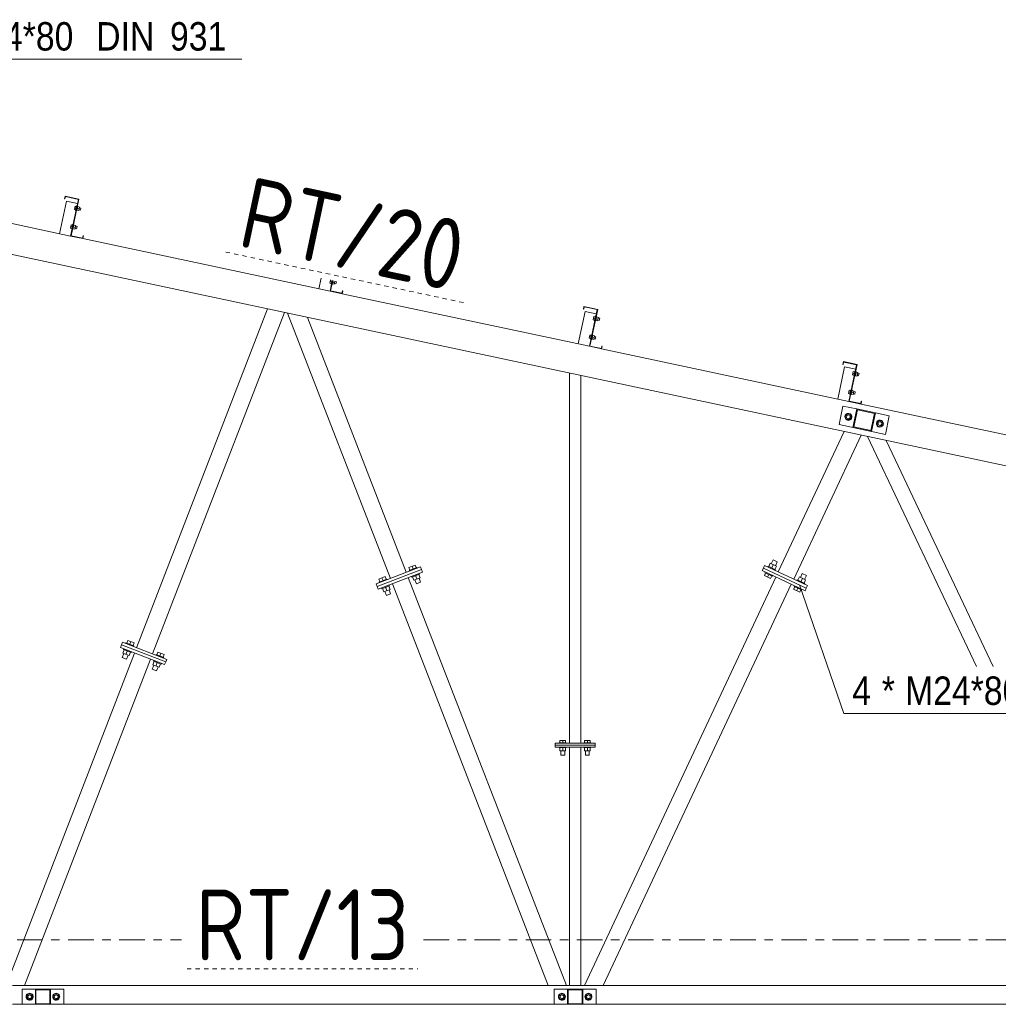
# Model space of a CAD drawing. Header units: millimetres. Extents: x -76 to 1111, y -178 to 661.
# Tile 7 of 91: x 294 to 363, y -120 to -50. Entities that reach past the tile are written whole.
import ezdxf

# ---------------------------------------------------------------- set-up
doc = ezdxf.new("R2010")
doc.units = ezdxf.units.MM
doc.header["$LTSCALE"] = 0.6
for name, pattern in [('XKITLINE00', [0]), ('XKITLINE03', [6, 3, -1, 1, -1]), ('XKITLINE04', [3, 0.5, -0.5, 0.5, -0.5, 0.5, -0.5])]:
    doc.linetypes.add(name, pattern=pattern)
for name, color, linetype, lineweight in [('Bolt', 7, 'Continuous', 0), ('BoltMark', 3, 'Continuous', 0), ('Part', 2, 'Continuous', 0), ('PartMark', 3, 'Continuous', 0), ('S-GRID', 1, 'Continuous', 0)]:
    doc.layers.add(name, color=color, linetype=linetype, lineweight=lineweight)
doc.styles.add('ARIAL', font='ARIAL.TTF')
doc.styles.add('ISOCPEUR', font='ISOCPEUR.TTF')

msp = doc.modelspace()

# ---------------------------------------------------------------- linework, layer by layer
at = {"layer": 'Bolt', "color": 3, "linetype": 'XKITLINE00', "lineweight": 0}
for p, q in [((298.152, -63.344), (298.102, -63.578)), ((298.102, -63.578), (298.2, -63.599)), ((298.127, -63.461), (298.225, -63.482)), ((298.152, -63.344), (298.25, -63.364)), ((298.258, -63.325), (298.192, -63.638)), ((298.192, -63.638), (298.224, -63.645)), ((298.25, -63.651), (298.283, -63.658)), ((298.25, -63.651), (298.283, -63.658)), ((298.25, -63.651), (298.283, -63.658)), ((298.258, -63.325), (298.291, -63.332)), ((298.349, -63.345), (298.283, -63.658)), ((298.349, -63.345), (298.283, -63.658)), ((298.349, -63.345), (298.283, -63.658)), ((298.42, -63.653), (298.29, -63.625)), ((298.42, -63.653), (298.29, -63.625)), ((298.42, -63.653), (298.29, -63.625)), ((298.316, -63.501), (298.447, -63.529)), ((298.316, -63.501), (298.447, -63.529)), ((298.316, -63.501), (298.447, -63.529)), ((298.317, -63.338), (298.349, -63.345)), ((298.317, -63.338), (298.349, -63.345)), ((298.317, -63.338), (298.349, -63.345)), ((298.343, -63.377), (298.473, -63.405)), ((298.343, -63.377), (298.473, -63.405)), ((298.343, -63.377), (298.473, -63.405)), ((298.473, -63.405), (298.42, -63.653)), ((298.473, -63.405), (298.42, -63.653)), ((298.473, -63.405), (298.42, -63.653)), ((298.43, -63.607), (298.534, -63.629)), ((298.43, -63.607), (298.534, -63.629)), ((298.43, -63.607), (298.534, -63.629)), ((298.463, -63.451), (298.568, -63.473)), ((298.463, -63.451), (298.568, -63.473)), ((298.463, -63.451), (298.568, -63.473)), ((298.568, -63.473), (298.534, -63.629)), ((298.568, -63.473), (298.534, -63.629)), ((298.568, -63.473), (298.534, -63.629)), ((297.875, -64.648), (297.825, -64.882)), ((297.825, -64.882), (297.923, -64.903)), ((297.85, -64.765), (297.948, -64.786)), ((297.875, -64.648), (297.973, -64.669)), ((297.981, -64.629), (297.914, -64.942)), ((297.914, -64.942), (297.947, -64.949)), ((297.973, -64.955), (298.006, -64.962)), ((297.973, -64.955), (298.006, -64.962)), ((297.973, -64.955), (298.006, -64.962)), ((297.981, -64.629), (298.014, -64.636)), ((298.072, -64.649), (298.006, -64.962)), ((298.072, -64.649), (298.006, -64.962)), ((298.072, -64.649), (298.006, -64.962)), ((298.143, -64.957), (298.013, -64.929)), ((298.143, -64.957), (298.013, -64.929)), ((298.143, -64.957), (298.013, -64.929)), ((298.039, -64.805), (298.169, -64.833)), ((298.039, -64.805), (298.169, -64.833)), ((298.039, -64.805), (298.169, -64.833)), ((298.04, -64.642), (298.072, -64.649)), ((298.04, -64.642), (298.072, -64.649)), ((298.04, -64.642), (298.072, -64.649)), ((298.065, -64.681), (298.196, -64.709)), ((298.065, -64.681), (298.196, -64.709)), ((298.065, -64.681), (298.196, -64.709)), ((298.196, -64.709), (298.143, -64.957)), ((298.196, -64.709), (298.143, -64.957)), ((298.196, -64.709), (298.143, -64.957)), ((298.153, -64.911), (298.257, -64.933)), ((298.153, -64.911), (298.257, -64.933)), ((298.153, -64.911), (298.257, -64.933)), ((298.186, -64.755), (298.29, -64.777)), ((298.186, -64.755), (298.29, -64.777)), ((298.186, -64.755), (298.29, -64.777)), ((298.29, -64.777), (298.257, -64.933)), ((298.29, -64.777), (298.257, -64.933)), ((298.29, -64.777), (298.257, -64.933)), ((316.129, -68.548), (316.084, -68.763)), ((316.134, -68.529), (316.129, -68.548)), ((316.227, -68.569), (316.173, -68.823)), ((316.319, -68.588), (316.265, -68.843)), ((316.319, -68.588), (316.265, -68.843)), ((316.319, -68.588), (316.265, -68.843)), ((316.084, -68.763), (316.182, -68.784)), ((316.109, -68.646), (316.207, -68.667)), ((316.173, -68.823), (316.206, -68.83)), ((316.232, -68.836), (316.265, -68.843)), ((316.232, -68.836), (316.265, -68.843)), ((316.232, -68.836), (316.265, -68.843)), ((316.402, -68.838), (316.271, -68.81)), ((316.402, -68.838), (316.271, -68.81)), ((316.402, -68.838), (316.271, -68.81)), ((316.298, -68.686), (316.428, -68.714)), ((316.298, -68.686), (316.428, -68.714)), ((316.298, -68.686), (316.428, -68.714)), ((316.449, -68.616), (316.402, -68.838)), ((316.449, -68.616), (316.402, -68.838)), ((316.449, -68.616), (316.402, -68.838)), ((316.412, -68.792), (316.516, -68.814)), ((316.412, -68.792), (316.516, -68.814)), ((316.412, -68.792), (316.516, -68.814)), ((316.445, -68.636), (316.549, -68.658)), ((316.445, -68.636), (316.549, -68.658)), ((316.445, -68.636), (316.549, -68.658)), ((316.549, -68.658), (316.516, -68.814)), ((316.549, -68.658), (316.516, -68.814)), ((316.549, -68.658), (316.516, -68.814)), ((334.67, -71.105), (334.62, -71.34)), ((334.62, -71.34), (334.718, -71.361)), ((334.645, -71.223), (334.743, -71.244)), ((334.67, -71.105), (334.767, -71.126)), ((334.776, -71.087), (334.709, -71.4)), ((334.776, -71.087), (334.808, -71.094)), ((334.867, -71.106), (334.801, -71.419)), ((334.867, -71.106), (334.801, -71.419)), ((334.867, -71.106), (334.801, -71.419)), ((334.834, -71.1), (334.867, -71.106)), ((334.834, -71.1), (334.867, -71.106)), ((334.834, -71.1), (334.867, -71.106)), ((334.834, -71.263), (334.964, -71.291)), ((334.834, -71.263), (334.964, -71.291)), ((334.834, -71.263), (334.964, -71.291)), ((334.86, -71.139), (334.991, -71.167)), ((334.86, -71.139), (334.991, -71.167)), ((334.86, -71.139), (334.991, -71.167)), ((334.991, -71.167), (334.938, -71.415)), ((334.991, -71.167), (334.938, -71.415)), ((334.991, -71.167), (334.938, -71.415)), ((334.948, -71.369), (335.052, -71.391)), ((334.948, -71.369), (335.052, -71.391)), ((334.948, -71.369), (335.052, -71.391)), ((334.981, -71.212), (335.085, -71.235)), ((334.981, -71.212), (335.085, -71.235)), ((334.981, -71.212), (335.085, -71.235)), ((335.085, -71.235), (335.052, -71.391)), ((335.085, -71.235), (335.052, -71.391)), ((335.085, -71.235), (335.052, -71.391)), ((334.709, -71.4), (334.742, -71.407)), ((334.768, -71.413), (334.801, -71.419)), ((334.768, -71.413), (334.801, -71.419)), ((334.768, -71.413), (334.801, -71.419)), ((334.938, -71.415), (334.807, -71.387)), ((334.938, -71.415), (334.807, -71.387)), ((334.938, -71.415), (334.807, -71.387)), ((334.392, -72.41), (334.343, -72.644)), ((334.343, -72.644), (334.44, -72.665)), ((334.367, -72.527), (334.465, -72.548)), ((334.392, -72.41), (334.49, -72.43)), ((334.499, -72.391), (334.432, -72.704)), ((334.432, -72.704), (334.465, -72.711)), ((334.491, -72.717), (334.523, -72.724)), ((334.491, -72.717), (334.523, -72.724)), ((334.491, -72.717), (334.523, -72.724)), ((334.499, -72.391), (334.531, -72.398)), ((334.59, -72.411), (334.523, -72.724)), ((334.59, -72.411), (334.523, -72.724)), ((334.59, -72.411), (334.523, -72.724)), ((334.661, -72.719), (334.53, -72.691)), ((334.661, -72.719), (334.53, -72.691)), ((334.661, -72.719), (334.53, -72.691)), ((334.557, -72.404), (334.59, -72.411)), ((334.557, -72.404), (334.59, -72.411)), ((334.557, -72.404), (334.59, -72.411)), ((334.557, -72.567), (334.687, -72.595)), ((334.557, -72.567), (334.687, -72.595)), ((334.557, -72.567), (334.687, -72.595)), ((334.583, -72.443), (334.713, -72.471)), ((334.583, -72.443), (334.713, -72.471)), ((334.583, -72.443), (334.713, -72.471)), ((334.713, -72.471), (334.661, -72.719)), ((334.713, -72.471), (334.661, -72.719)), ((334.713, -72.471), (334.661, -72.719)), ((334.67, -72.673), (334.775, -72.695)), ((334.67, -72.673), (334.775, -72.695)), ((334.67, -72.673), (334.775, -72.695)), ((334.704, -72.517), (334.808, -72.539)), ((334.704, -72.517), (334.808, -72.539)), ((334.704, -72.517), (334.808, -72.539)), ((334.808, -72.539), (334.775, -72.695)), ((334.808, -72.539), (334.775, -72.695)), ((334.808, -72.539), (334.775, -72.695)), ((352.928, -74.986), (352.879, -75.221)), ((352.879, -75.221), (352.976, -75.242)), ((352.903, -75.104), (353.001, -75.124)), ((352.928, -74.986), (353.026, -75.007)), ((353.035, -74.968), (352.968, -75.281)), ((352.968, -75.281), (353.001, -75.288)), ((353.027, -75.293), (353.059, -75.3)), ((353.027, -75.293), (353.059, -75.3)), ((353.027, -75.293), (353.059, -75.3)), ((353.035, -74.968), (353.067, -74.975)), ((353.126, -74.987), (353.059, -75.3)), ((353.126, -74.987), (353.059, -75.3)), ((353.126, -74.987), (353.059, -75.3)), ((353.197, -75.296), (353.066, -75.268)), ((353.197, -75.296), (353.066, -75.268)), ((353.197, -75.296), (353.066, -75.268)), ((353.093, -74.98), (353.126, -74.987)), ((353.093, -74.98), (353.126, -74.987)), ((353.093, -74.98), (353.126, -74.987)), ((353.093, -75.144), (353.223, -75.172)), ((353.093, -75.144), (353.223, -75.172)), ((353.093, -75.144), (353.223, -75.172)), ((353.119, -75.02), (353.249, -75.048)), ((353.119, -75.02), (353.249, -75.048)), ((353.119, -75.02), (353.249, -75.048)), ((353.249, -75.048), (353.197, -75.296)), ((353.249, -75.048), (353.197, -75.296)), ((353.249, -75.048), (353.197, -75.296)), ((353.206, -75.25), (353.311, -75.272)), ((353.206, -75.25), (353.311, -75.272)), ((353.206, -75.25), (353.311, -75.272)), ((353.24, -75.093), (353.344, -75.116)), ((353.24, -75.093), (353.344, -75.116)), ((353.24, -75.093), (353.344, -75.116)), ((353.344, -75.116), (353.311, -75.272)), ((353.344, -75.116), (353.311, -75.272)), ((353.344, -75.116), (353.311, -75.272)), ((352.651, -76.291), (352.601, -76.525)), ((352.601, -76.525), (352.699, -76.546)), ((352.626, -76.408), (352.724, -76.429)), ((352.651, -76.291), (352.749, -76.311)), ((352.757, -76.272), (352.691, -76.585)), ((352.691, -76.585), (352.723, -76.592)), ((352.75, -76.598), (352.782, -76.605)), ((352.75, -76.598), (352.782, -76.605)), ((352.75, -76.598), (352.782, -76.605)), ((352.757, -76.272), (352.79, -76.279)), ((352.849, -76.292), (352.782, -76.605)), ((352.849, -76.292), (352.782, -76.605)), ((352.849, -76.292), (352.782, -76.605)), ((352.919, -76.6), (352.789, -76.572)), ((352.919, -76.6), (352.789, -76.572)), ((352.919, -76.6), (352.789, -76.572)), ((352.815, -76.448), (352.946, -76.476)), ((352.815, -76.448), (352.946, -76.476)), ((352.815, -76.448), (352.946, -76.476)), ((352.816, -76.285), (352.849, -76.292)), ((352.816, -76.285), (352.849, -76.292)), ((352.816, -76.285), (352.849, -76.292)), ((352.842, -76.324), (352.972, -76.352)), ((352.842, -76.324), (352.972, -76.352)), ((352.842, -76.324), (352.972, -76.352)), ((352.972, -76.352), (352.919, -76.6)), ((352.972, -76.352), (352.919, -76.6)), ((352.972, -76.352), (352.919, -76.6)), ((352.929, -76.554), (353.034, -76.576)), ((352.929, -76.554), (353.034, -76.576)), ((352.929, -76.554), (353.034, -76.576)), ((352.962, -76.398), (353.067, -76.42)), ((352.962, -76.398), (353.067, -76.42)), ((352.962, -76.398), (353.067, -76.42)), ((353.067, -76.42), (353.034, -76.576)), ((353.067, -76.42), (353.034, -76.576)), ((353.067, -76.42), (353.034, -76.576)), ((352.519, -77.952), (352.364, -78.124)), ((352.364, -78.124), (352.436, -78.344)), ((352.745, -78), (352.519, -77.952)), ((352.661, -78.392), (352.816, -78.22)), ((352.816, -78.22), (352.745, -78)), ((352.436, -78.344), (352.661, -78.392)), ((354.736, -78.424), (354.581, -78.595)), ((354.581, -78.595), (354.653, -78.815)), ((354.653, -78.815), (354.879, -78.863)), ((354.962, -78.472), (354.736, -78.424)), ((354.879, -78.863), (355.033, -78.691)), ((355.033, -78.691), (354.962, -78.472)), ((322.095, -88.598), (321.647, -88.771)), ((321.943, -88.871), (321.871, -88.684)), ((322.167, -88.784), (322.095, -88.598)), ((346.907, -88.73), (346.93, -88.681)), ((347.461, -88.931), (346.93, -88.681)), ((346.978, -88.704), (347.086, -88.475)), ((347.086, -88.475), (347.52, -88.679)), ((347.158, -88.509), (347.288, -88.231)), ((347.195, -88.806), (347.303, -88.577)), ((347.578, -88.367), (347.288, -88.231)), ((347.52, -88.679), (347.413, -88.908)), ((347.448, -88.645), (347.578, -88.367)), ((321.719, -88.958), (321.647, -88.771)), ((322.217, -88.765), (321.67, -88.977)), ((321.689, -89.027), (321.67, -88.977)), ((322.4, -89.237), (321.853, -89.449)), ((322.218, -89.579), (322.126, -89.343)), ((322.236, -88.814), (322.217, -88.765)), ((322.442, -89.493), (322.35, -89.256)), ((322.4, -89.237), (322.38, -89.187)), ((346.678, -89.344), (346.763, -89.163)), ((347.112, -89.548), (346.678, -89.344)), ((346.715, -89.14), (346.737, -89.092)), ((347.246, -89.389), (346.715, -89.14)), ((346.895, -89.446), (346.98, -89.265)), ((347.112, -89.548), (347.197, -89.367)), ((347.246, -89.389), (347.268, -89.341)), ((347.438, -88.979), (347.461, -88.931)), ((349.21, -89.471), (349.34, -89.194)), ((349.63, -89.33), (349.34, -89.194)), ((349.5, -89.607), (349.63, -89.33)), ((319.981, -89.417), (319.534, -89.591)), ((319.606, -89.777), (319.534, -89.591)), ((320.103, -89.584), (319.556, -89.796)), ((319.576, -89.846), (319.556, -89.796)), ((320.286, -90.057), (319.739, -90.269)), ((319.83, -89.69), (319.757, -89.504)), ((320.054, -89.603), (319.981, -89.417)), ((320.123, -89.634), (320.103, -89.584)), ((320.328, -90.312), (320.237, -90.076)), ((320.286, -90.057), (320.267, -90.007)), ((321.853, -89.449), (321.833, -89.399)), ((321.994, -89.666), (321.903, -89.43)), ((322.442, -89.493), (321.994, -89.666)), ((322.18, -89.923), (322.069, -89.637)), ((322.478, -89.807), (322.18, -89.923)), ((322.478, -89.807), (322.367, -89.522)), ((348.767, -90.103), (348.789, -90.054)), ((348.959, -89.692), (348.982, -89.644)), ((349.513, -89.893), (348.982, -89.644)), ((349.03, -89.667), (349.138, -89.437)), ((349.138, -89.437), (349.572, -89.641)), ((349.247, -89.769), (349.355, -89.539)), ((349.572, -89.641), (349.465, -89.871)), ((349.49, -89.942), (349.513, -89.893)), ((319.739, -90.269), (319.72, -90.219)), ((319.881, -90.486), (319.789, -90.249)), ((320.328, -90.312), (319.881, -90.486)), ((320.066, -90.743), (319.955, -90.457)), ((320.105, -90.399), (320.013, -90.163)), ((320.365, -90.627), (320.066, -90.743)), ((320.365, -90.627), (320.254, -90.341)), ((348.73, -90.306), (348.815, -90.125)), ((349.164, -90.51), (348.73, -90.306)), ((349.298, -90.352), (348.767, -90.103)), ((348.947, -90.408), (349.032, -90.227)), ((349.164, -90.51), (349.249, -90.329)), ((349.298, -90.352), (349.32, -90.304)), ((301.717, -94.122), (301.736, -94.073)), ((302.283, -94.284), (301.736, -94.073)), ((301.786, -94.092), (301.858, -93.905)), ((301.858, -93.905), (302.306, -94.078)), ((302.01, -94.178), (302.082, -93.992)), ((302.234, -94.265), (302.306, -94.078)), ((301.476, -95.116), (301.586, -94.83)), ((301.512, -94.801), (301.603, -94.564)), ((301.512, -94.801), (301.959, -94.974)), ((301.553, -94.545), (301.573, -94.495)), ((302.101, -94.757), (301.553, -94.545)), ((301.736, -94.887), (301.827, -94.651)), ((301.959, -94.974), (302.051, -94.738)), ((302.101, -94.757), (302.12, -94.707)), ((302.264, -94.334), (302.283, -94.284)), ((303.831, -94.94), (303.85, -94.89)), ((304.397, -95.102), (303.85, -94.89)), ((303.9, -94.909), (303.972, -94.723)), ((303.972, -94.723), (304.42, -94.896)), ((304.124, -94.996), (304.196, -94.809)), ((304.348, -95.082), (304.42, -94.896)), ((301.774, -95.231), (301.476, -95.116)), ((301.774, -95.231), (301.885, -94.945)), ((303.626, -95.618), (303.717, -95.382)), ((303.626, -95.618), (304.074, -95.791)), ((303.667, -95.363), (303.687, -95.313)), ((304.215, -95.574), (303.667, -95.363)), ((303.85, -95.705), (303.941, -95.468)), ((304.074, -95.791), (304.165, -95.555)), ((304.215, -95.574), (304.234, -95.524)), ((304.378, -95.151), (304.397, -95.102)), ((303.59, -95.933), (303.7, -95.647)), ((303.888, -96.048), (303.59, -95.933)), ((303.888, -96.048), (303.999, -95.762)), ((332.732, -101.106), (332.239, -101.106)), ((332.239, -101.146), (332.239, -101.106)), ((332.285, -101.106), (332.285, -100.94)), ((332.285, -100.94), (332.685, -100.94)), ((332.485, -101.106), (332.485, -100.94)), ((332.685, -101.106), (332.685, -100.94)), ((332.732, -101.146), (332.732, -101.106)), ((334.465, -101.106), (333.972, -101.106)), ((333.972, -101.146), (333.972, -101.106)), ((334.019, -101.106), (334.019, -100.94)), ((334.019, -100.94), (334.419, -100.94)), ((334.219, -101.106), (334.219, -100.94)), ((334.419, -101.106), (334.419, -100.94)), ((334.465, -101.146), (334.465, -101.106)), ((332.239, -101.453), (332.239, -101.413)), ((332.732, -101.453), (332.239, -101.453)), ((332.285, -101.666), (332.285, -101.453)), ((332.285, -101.666), (332.685, -101.666)), ((332.352, -101.973), (332.352, -101.666)), ((332.485, -101.666), (332.485, -101.453)), ((332.619, -101.973), (332.619, -101.666)), ((332.685, -101.666), (332.685, -101.453)), ((332.732, -101.453), (332.732, -101.413)), ((333.972, -101.453), (333.972, -101.413)), ((334.465, -101.453), (333.972, -101.453)), ((334.019, -101.666), (334.019, -101.453)), ((334.019, -101.666), (334.419, -101.666)), ((334.085, -101.973), (334.085, -101.666)), ((334.219, -101.666), (334.219, -101.453)), ((334.352, -101.973), (334.352, -101.666)), ((334.419, -101.666), (334.419, -101.453)), ((334.465, -101.453), (334.465, -101.413)), ((332.619, -101.973), (332.352, -101.973)), ((334.352, -101.973), (334.085, -101.973)), ((294.841, -118.783), (294.725, -118.983)), ((294.725, -118.983), (294.841, -119.183)), ((295.071, -118.783), (294.841, -118.783)), ((294.841, -119.183), (295.071, -119.183)), ((295.187, -118.983), (295.071, -118.783)), ((295.071, -119.183), (295.187, -118.983)), ((296.707, -118.783), (296.592, -118.983)), ((296.592, -118.983), (296.707, -119.183)), ((296.938, -118.783), (296.707, -118.783)), ((296.707, -119.183), (296.938, -119.183)), ((297.054, -118.983), (296.938, -118.783)), ((296.938, -119.183), (297.054, -118.983)), ((332.307, -118.783), (332.192, -118.983)), ((332.192, -118.983), (332.307, -119.183)), ((332.538, -118.783), (332.307, -118.783)), ((332.307, -119.183), (332.538, -119.183)), ((332.654, -118.983), (332.538, -118.783)), ((332.538, -119.183), (332.654, -118.983)), ((334.174, -118.783), (334.058, -118.983)), ((334.058, -118.983), (334.174, -119.183)), ((334.405, -118.783), (334.174, -118.783)), ((334.174, -119.183), (334.405, -119.183)), ((334.52, -118.983), (334.405, -118.783)), ((334.405, -119.183), (334.52, -118.983))]:
    msp.add_line(p, q, dxfattribs=at)
for centre, radius, start, end in [((352.59, -78.172), 0.247, 18.00037, 198.00037), ((352.59, -78.172), 0.247, 198.00037, 18.00037), ((352.59, -78.172), 0.133, 18.00037, 198.00037), ((352.59, -78.172), 0.133, 198.00037, 18.00037), ((354.807, -78.643), 0.247, 18.00037, 198.00037), ((354.807, -78.643), 0.247, 198.00037, 18.00037), ((354.807, -78.643), 0.133, 18.00037, 198.00037), ((354.807, -78.643), 0.133, 198.00037, 18.00037), ((294.956, -118.983), 0.247, 30, 210), ((294.956, -118.983), 0.247, 210, 30), ((294.956, -118.983), 0.133, 30, 210), ((294.956, -118.983), 0.133, 210, 30), ((296.823, -118.983), 0.247, 30, 210), ((296.823, -118.983), 0.247, 210, 30), ((296.823, -118.983), 0.133, 30, 210), ((296.823, -118.983), 0.133, 210, 30), ((332.423, -118.983), 0.247, 30, 210), ((332.423, -118.983), 0.247, 210, 30), ((332.423, -118.983), 0.133, 30, 210), ((332.423, -118.983), 0.133, 210, 30), ((334.289, -118.983), 0.247, 30, 210), ((334.289, -118.983), 0.247, 210, 30), ((334.289, -118.983), 0.133, 30, 210), ((334.289, -118.983), 0.133, 210, 30)]:
    msp.add_arc(centre, radius, start, end, dxfattribs=at)
at = {"layer": 'BoltMark', "color": 4, "linetype": 'XKITLINE00', "lineweight": 0}
for p, q in [((285.526, -52.99), (309.884, -52.99)), ((349.14, -89.998), (352.257, -99.044)), ((352.257, -99.044), (376.615, -99.044))]:
    msp.add_line(p, q, dxfattribs=at)
at = {"layer": 'Part', "color": 2, "linetype": 'XKITLINE00', "lineweight": 0}
for p, q in [((280.444, -61.747), (297.842, -65.445)), ((297.544, -62.996), (297.059, -65.279)), ((297.416, -62.833), (297.457, -62.637)), ((297.457, -62.637), (297.416, -62.833)), ((297.442, -62.838), (297.416, -62.833)), ((297.416, -62.833), (297.442, -62.838)), ((297.478, -62.669), (297.442, -62.838)), ((297.442, -62.838), (297.478, -62.669)), ((297.457, -62.637), (298.422, -62.842)), ((298.422, -62.842), (297.457, -62.637)), ((298.391, -62.863), (297.478, -62.669)), ((297.478, -62.669), (298.391, -62.863)), ((298.327, -63.163), (297.544, -62.996)), ((297.842, -65.445), (298.391, -62.863)), ((298.391, -62.863), (297.842, -65.445)), ((298.422, -62.842), (297.873, -65.424)), ((297.873, -65.424), (298.422, -62.842)), ((278.287, -63.47), (430.623, -95.849)), ((298.702, -65.628), (297.842, -65.445)), ((297.842, -65.445), (298.702, -65.628)), ((297.873, -65.424), (298.682, -65.596)), ((298.682, -65.596), (297.873, -65.424)), ((298.682, -65.596), (298.718, -65.427)), ((298.718, -65.427), (298.682, -65.596)), ((298.744, -65.432), (298.702, -65.628)), ((298.702, -65.628), (298.744, -65.432)), ((298.702, -65.628), (316.101, -69.326)), ((298.718, -65.427), (298.744, -65.432)), ((298.744, -65.432), (298.718, -65.427)), ((315.477, -68.41), (315.318, -69.16)), ((316.101, -69.326), (316.26, -68.576)), ((316.26, -68.576), (316.101, -69.326)), ((316.286, -68.581), (316.132, -69.305)), ((316.132, -69.305), (316.286, -68.581)), ((316.961, -69.509), (316.101, -69.326)), ((316.101, -69.326), (316.961, -69.509)), ((316.132, -69.305), (316.941, -69.477)), ((316.941, -69.477), (316.132, -69.305)), ((316.941, -69.477), (316.977, -69.308)), ((316.977, -69.308), (316.941, -69.477)), ((317.003, -69.313), (316.961, -69.509)), ((316.961, -69.509), (317.003, -69.313)), ((316.961, -69.509), (334.359, -73.207)), ((316.977, -69.308), (317.003, -69.313)), ((317.003, -69.313), (316.977, -69.308)), ((302.488, -94.42), (311.709, -70.573)), ((333.933, -70.594), (333.975, -70.399)), ((333.975, -70.399), (333.933, -70.594)), ((333.959, -70.6), (333.933, -70.594)), ((333.933, -70.594), (333.959, -70.6)), ((333.995, -70.43), (333.959, -70.6)), ((333.959, -70.6), (333.995, -70.43)), ((333.975, -70.399), (334.94, -70.604)), ((334.94, -70.604), (333.975, -70.399)), ((334.908, -70.624), (333.995, -70.43)), ((333.995, -70.43), (334.908, -70.624)), ((334.359, -73.207), (334.908, -70.624)), ((334.908, -70.624), (334.359, -73.207)), ((334.94, -70.604), (334.391, -73.186)), ((334.391, -73.186), (334.94, -70.604)), ((303.607, -94.853), (312.897, -70.826)), ((320.346, -89.547), (313.104, -70.87)), ((321.465, -89.113), (314.507, -71.168)), ((334.062, -70.758), (333.577, -73.04)), ((334.844, -70.924), (334.062, -70.758)), ((335.22, -73.39), (334.359, -73.207)), ((334.359, -73.207), (335.22, -73.39)), ((334.391, -73.186), (335.2, -73.358)), ((335.2, -73.358), (334.391, -73.186)), ((335.2, -73.358), (335.236, -73.189)), ((335.236, -73.189), (335.2, -73.358)), ((335.262, -73.194), (335.22, -73.39)), ((335.22, -73.39), (335.262, -73.194)), ((335.22, -73.39), (352.618, -77.088)), ((335.236, -73.189), (335.262, -73.194)), ((335.262, -73.194), (335.236, -73.189)), ((352.321, -74.639), (351.836, -76.921)), ((352.192, -74.475), (352.233, -74.28)), ((352.233, -74.28), (352.192, -74.475)), ((352.218, -74.481), (352.192, -74.475)), ((352.192, -74.475), (352.218, -74.481)), ((352.254, -74.311), (352.218, -74.481)), ((352.218, -74.481), (352.254, -74.311)), ((352.233, -74.28), (353.199, -74.485)), ((353.199, -74.485), (352.233, -74.28)), ((353.167, -74.505), (352.254, -74.311)), ((352.254, -74.311), (353.167, -74.505)), ((353.103, -74.805), (352.321, -74.639)), ((352.618, -77.088), (353.167, -74.505)), ((353.167, -74.505), (352.618, -77.088)), ((353.199, -74.485), (352.65, -77.067)), ((352.65, -77.067), (353.199, -74.485)), ((332.952, -101.146), (332.952, -75.089)), ((333.752, -101.146), (333.752, -75.259)), ((351.93, -78.713), (352.207, -77.409)), ((352.207, -77.409), (353.186, -77.617)), ((353.479, -77.271), (352.618, -77.088)), ((352.618, -77.088), (353.479, -77.271)), ((352.65, -77.067), (353.458, -77.239)), ((353.458, -77.239), (352.65, -77.067)), ((353.458, -77.239), (353.494, -77.069)), ((353.494, -77.069), (353.458, -77.239)), ((353.52, -77.075), (353.479, -77.271)), ((353.479, -77.271), (353.52, -77.075)), ((353.479, -77.271), (370.877, -80.969)), ((353.494, -77.069), (353.52, -77.075)), ((353.52, -77.075), (353.494, -77.069)), ((352.909, -78.921), (353.186, -77.617)), ((353.227, -77.68), (352.972, -78.88)), ((353.186, -77.617), (354.49, -77.894)), ((354.427, -77.935), (353.227, -77.68)), ((354.172, -79.135), (354.427, -77.935)), ((354.49, -77.894), (354.213, -79.198)), ((354.49, -77.894), (355.467, -78.102)), ((355.467, -78.102), (355.19, -79.406)), ((355.19, -79.406), (351.93, -78.713)), ((354.213, -79.198), (352.909, -78.921)), ((352.972, -78.88), (354.172, -79.135)), ((347.655, -89.081), (352.291, -79.199)), ((348.742, -89.59), (353.497, -79.455)), ((361.608, -95.744), (353.93, -79.547)), ((362.789, -95.744), (355.243, -79.826)), ((346.69, -88.628), (346.605, -88.809)), ((346.69, -88.628), (349.708, -90.043)), ((322.46, -88.728), (319.352, -89.933)), ((322.532, -88.914), (319.424, -90.119)), ((322.532, -88.914), (319.424, -90.119)), ((322.604, -89.101), (319.496, -90.306)), ((322.532, -88.914), (322.46, -88.728)), ((322.604, -89.101), (322.532, -88.914)), ((346.605, -88.809), (346.52, -88.99)), ((346.52, -88.99), (349.538, -90.406)), ((346.605, -88.809), (349.623, -90.225)), ((346.605, -88.809), (349.623, -90.225)), ((319.424, -90.119), (319.352, -89.933)), ((331.45, -118.183), (320.491, -89.92)), ((332.737, -118.183), (321.61, -89.486)), ((334.002, -118.183), (347.486, -89.443)), ((335.328, -118.183), (348.572, -89.953)), ((349.708, -90.043), (349.623, -90.225)), ((319.496, -90.306), (319.424, -90.119)), ((349.623, -90.225), (349.538, -90.406)), ((301.421, -94.222), (301.349, -94.409)), ((301.493, -94.036), (301.421, -94.222)), ((301.421, -94.222), (304.53, -95.424)), ((301.421, -94.222), (304.53, -95.424)), ((301.493, -94.036), (304.602, -95.238)), ((293.3, -118.183), (302.344, -94.794)), ((301.349, -94.409), (304.458, -95.611)), ((294.586, -118.183), (303.463, -95.226)), ((304.53, -95.424), (304.458, -95.611)), ((304.602, -95.238), (304.53, -95.424)), ((331.952, -101.146), (331.952, -101.28)), ((331.952, -101.146), (334.752, -101.146)), ((334.752, -101.146), (334.752, -101.28)), ((331.952, -101.28), (331.952, -101.413)), ((331.952, -101.28), (334.752, -101.28)), ((331.952, -101.28), (334.752, -101.28)), ((331.952, -101.413), (334.752, -101.413)), ((332.952, -118.183), (332.952, -101.413)), ((333.752, -118.183), (333.752, -101.413)), ((334.752, -101.28), (334.752, -101.413)), ((293.751, -118.183), (411.156, -118.183)), ((294.423, -118.45), (295.356, -118.45)), ((294.423, -119.517), (294.423, -118.45)), ((295.356, -119.517), (295.356, -118.45)), ((295.356, -118.45), (296.423, -118.45)), ((295.396, -118.49), (295.396, -119.477)), ((296.383, -118.49), (295.396, -118.49)), ((296.383, -119.477), (296.383, -118.49)), ((296.423, -118.45), (296.423, -119.517)), ((296.423, -118.45), (297.356, -118.45)), ((297.356, -119.517), (297.356, -118.45)), ((331.889, -118.45), (332.823, -118.45)), ((331.889, -119.517), (331.889, -118.45)), ((332.823, -119.517), (332.823, -118.45)), ((332.823, -118.45), (333.889, -118.45)), ((332.863, -118.49), (332.863, -119.477)), ((333.849, -118.49), (332.863, -118.49)), ((333.849, -119.477), (333.849, -118.49)), ((333.889, -118.45), (334.823, -118.45)), ((333.889, -118.45), (333.889, -119.517)), ((334.823, -119.517), (334.823, -118.45)), ((293.751, -119.517), (294.423, -119.517)), ((294.423, -119.517), (295.356, -119.517)), ((296.423, -119.517), (295.356, -119.517)), ((295.396, -119.477), (296.383, -119.477)), ((296.423, -119.517), (297.356, -119.517)), ((297.356, -119.517), (331.889, -119.517)), ((331.889, -119.517), (332.823, -119.517)), ((333.889, -119.517), (332.823, -119.517)), ((332.863, -119.477), (333.849, -119.477)), ((333.889, -119.517), (334.823, -119.517)), ((334.823, -119.517), (372.556, -119.517))]:
    msp.add_line(p, q, dxfattribs=at)
at = {"layer": 'PartMark', "color": 1, "linetype": 'XKITLINE04', "lineweight": 0}
for p, q in [((308.764, -66.574), (325.489, -70.129)), ((306.036, -117.017), (322.275, -117.017))]:
    msp.add_line(p, q, dxfattribs=at)
at = {"layer": 'S-GRID', "color": 1, "linetype": 'XKITLINE03', "lineweight": 0}
for p, q in [((250.867, -114.983), (305.636, -114.983)), ((322.675, -114.983), (465.442, -114.983))]:
    msp.add_line(p, q, dxfattribs=at)

# ---------------------------------------------------------------- texts
at = {"layer": 'BoltMark', "color": 4, "style": 'ARIAL', "width": 0.85}
for s, p in [('M24*80', (289.848, -52.39)), ('DIN', (299.641, -52.39)), ('931', (304.834, -52.39)), ('*', (354.94, -98.444)), ('M24*80', (356.579, -98.444)), ('4', (352.857, -98.444))]:
    msp.add_text(s, height=2, dxfattribs=at).set_placement(p)
at = {"layer": 'PartMark', "color": 1, "style": 'ISOCPEUR', "width": 0.85}
msp.add_text('RT/20', height=5, rotation=-11.99774, dxfattribs=at).set_placement((309.476, -66.112))
msp.add_text('RT/13', height=5, dxfattribs=at).set_placement((306.636, -116.417))

doc.saveas('drawing.dxf')
